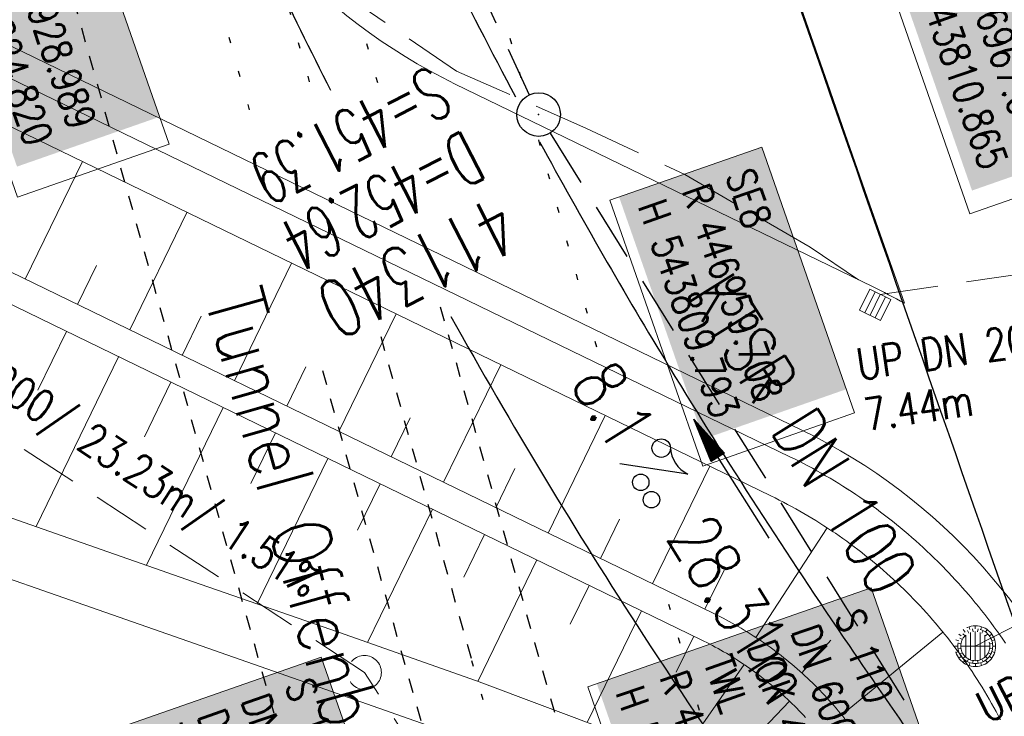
# Model space of a CAD drawing. Extents: x 232973 to 447511, y -373687 to 444035.
# Tile 20 of 40: x 446930 to 446964, y 443795 to 443819. Entities that reach past the tile are written whole.
import ezdxf
from ezdxf.enums import TextEntityAlignment as Align

# ---------------------------------------------------------------- set-up
doc = ezdxf.new("R2010")
doc.units = 0
doc.header["$LTSCALE"] = 2
doc.header["$MEASUREMENT"] = 0
for name, pattern in [('ACAD_ISO03W100', [0.5, 0.25, -0.25]), ('AUSGEZOGEN', [0]), ('GESTRICH-X2', [1.5, 1, -0.5]), ('PUNKTX2_STR', [0.6, 0.1, -0.5])]:
    doc.linetypes.add(name, pattern=pattern)
doc.layers.get('0').update_dxf_attribs({"linetype": 'AUSGEZOGEN'})
for name, color, linetype in [('Bahnachse', 7, 'CONTINUOUS'), ('Beschriftung', 7, 'CONTINUOUS'), ('FBR', 8, 'CONTINUOUS'), ('Gleisachsen', 7, 'CONTINUOUS'), ('Hintergrund', 7, 'CONTINUOUS'), ('Hintergrundplan', 7, 'CONTINUOUS'), ('Ingenieurbauwerke', 15, 'CONTINUOUS'), ('KANAL', 7, 'GESTRICH-X2'), ('PFEIL', 7, 'CONTINUOUS'), ('SCHACHTNR', 6, 'CONTINUOUS'), ('SCHLITZRINNE', 8, 'AUSGEZOGEN'), ('SCHSYMBOL', 7, 'AUSGEZOGEN'), ('STRASSE', 8, 'CONTINUOUS'), ('TEXTO', 4, 'CONTINUOUS'), ('TEXTU', 4, 'CONTINUOUS')]:
    doc.layers.add(name, color=color, linetype=linetype)
doc.styles.add('14059', font='txt_____.ttf', dxfattribs={"width": 0.8, "height": 1})
doc.styles.add('905', font='txt_____.ttf', dxfattribs={"width": 0.8, "height": 1})
doc.styles.add('ROMANS', font='romans.shx', dxfattribs={"width": 0.8})

# ---------------------------------------------------------------- blocks, each defined once
blk = doc.blocks.new('GST')
at = {"color": 0}
blk.add_circle((0, 0), 0.75, dxfattribs=at)
blk.add_point((0, 0), dxfattribs=at)
blk = doc.blocks.new('10')
blk.add_blockref('GST', (0, 0))
blk = doc.blocks.new('PROM')
blk.add_line((1.566, 1.817), (0.019, 0.015))
for centre, radius in [((0.317, 1.51), 0.317), ((0.943, 0.291), 0.283), ((1.645, 0.287), 0.283)]:
    blk.add_circle(centre, radius)
blk.add_arc((0.992, 2.682), 1.033, 239.1414, 303.3549)
blk = doc.blocks.new('PFEIL2')
at = {"color": 0}
for p, q in [((0.88, 0.002), (-2.401, -0.012)), ((0.881, -0.271), (0.879, 0.276)), ((0.879, 0.276), (2.429, 0.009)), ((0.911, 0.27), (0.879, 0.265)), ((0.965, 0.261), (0.879, 0.246)), ((1.019, 0.252), (0.879, 0.228)), ((1.073, 0.242), (0.879, 0.209)), ((1.127, 0.233), (0.879, 0.191)), ((1.181, 0.224), (0.879, 0.172)), ((1.235, 0.214), (0.879, 0.154)), ((1.289, 0.205), (0.879, 0.135)), ((1.343, 0.196), (0.879, 0.117)), ((1.397, 0.187), (0.879, 0.098)), ((1.451, 0.177), (0.879, 0.08)), ((1.505, 0.168), (0.879, 0.061)), ((1.559, 0.159), (0.88, 0.043)), ((1.613, 0.149), (0.88, 0.024)), ((1.668, 0.14), (0.88, 0.006)), ((1.722, 0.131), (0.88, -0.013)), ((1.776, 0.121), (0.88, -0.031)), ((1.83, 0.112), (0.88, -0.05)), ((1.884, 0.103), (0.88, -0.068)), ((1.938, 0.094), (0.88, -0.087)), ((1.992, 0.084), (0.88, -0.105)), ((2.046, 0.075), (0.88, -0.124)), ((2.1, 0.066), (0.88, -0.142)), ((2.154, 0.056), (0.88, -0.161)), ((2.208, 0.047), (0.88, -0.179)), ((2.262, 0.038), (0.881, -0.198)), ((2.316, 0.029), (0.881, -0.216)), ((2.37, 0.019), (0.881, -0.235)), ((2.424, 0.01), (0.881, -0.253)), ((2.429, 0.009), (0.881, -0.271))]:
    blk.add_line(p, q, dxfattribs=at)
blk = doc.blocks.new('Schacht')
at = {"color": 18, "lineweight": 5, "true_color": 0x000000}
blk.add_circle((0, 0), 0.779, dxfattribs=at)
blk = doc.blocks.new('SK-quadrat Rand')
at = {"color": 18, "lineweight": 5, "true_color": 0x000000}
for p, q in [((-0.4, 0.8), (-0.4, 0)), ((-0.4, 0.8), (0.4, 0.8)), ((-0.2, 0.8), (-0.2, 0)), ((0, 0.8), (0, 0)), ((0.2, 0.8), (0.2, 0)), ((0.4, 0.8), (0.4, 0)), ((-0.4, 0), (0.4, 0))]:
    blk.add_line(p, q, dxfattribs=at)
blk = doc.blocks.new('Muldenschacht')
at = {"color": 18, "lineweight": 5, "true_color": 0x000000}
for p, q in [((0.001513, 0.703679), (0.001513, 0.603579)), ((-0.484382, 0.356002), (-0.565365, 0.41484)), ((-0.350626, 0.358645), (-0.421053, 0.429778)), ((-0.351511, 0.488874), (-0.410348, 0.569857)), ((-0.228204, 0.447647), (-0.274147, 0.536581)), ((-0.215015, 0.669384), (-0.184082, 0.574183)), ((-0.096655, 0.595502), (-0.080293, 0.496748)), ((0.001562, 0.503479), (0.001464, -0.497521)), ((0.093794, 0.596447), (0.078414, 0.497536)), ((0.218041, 0.669384), (0.187109, 0.574183)), ((0.271415, 0.539517), (0.226431, 0.450094)), ((0.413374, 0.569857), (0.354537, 0.488874)), ((0.425748, 0.42812), (0.355042, 0.357263)), ((0.568391, 0.41484), (0.487409, 0.356002)), ((-0.599087, 0.002979), (-0.699187, 0.002979)), ((-0.569691, 0.188574), (-0.664892, 0.219507)), ((-0.492399, 0.083917), (-0.591181, 0.100105)), ((-0.444073, 0.230912), (-0.53319, 0.276499)), ((0.502013, 0.002979), (-0.498987, 0.002979)), ((0.474843, 0.165641), (-0.471817, 0.165641)), ((0.38186, 0.328304), (-0.378834, 0.328304)), ((0.447803, 0.22953), (0.537061, 0.27484)), ((0.4959, 0.080963), (0.594778, 0.096559)), ((0.572718, 0.188574), (0.667918, 0.219507)), ((0.602083, 0.008988), (0.702178, 0.00999)), ((-0.569691, -0.182617), (-0.664892, -0.21355)), ((-0.493148, -0.073251), (-0.59208, -0.088497)), ((-0.445326, -0.222488), (-0.534694, -0.267581)), ((0.474843, -0.159684), (-0.471817, -0.159684)), ((0.38186, -0.322346), (-0.378834, -0.322346)), ((0.446654, -0.225822), (0.535682, -0.271583)), ((0.496174, -0.073247), (0.595107, -0.088493)), ((0.572718, -0.182617), (0.667918, -0.21355)), ((-0.484382, -0.350045), (-0.565365, -0.408882)), ((-0.352742, -0.35058), (-0.423593, -0.421292)), ((-0.351511, -0.482917), (-0.410348, -0.5639)), ((-0.228006, -0.441793), (-0.273909, -0.530747)), ((-0.184082, -0.568226), (-0.215015, -0.663427)), ((-0.079489, -0.490923), (-0.095689, -0.589704)), ((0.001513, -0.597621), (0.001513, -0.697721)), ((0.079714, -0.491374), (0.095355, -0.590245)), ((0.187109, -0.568226), (0.218041, -0.663427)), ((0.271696, -0.533418), (0.226665, -0.444019)), ((0.354537, -0.482917), (0.413374, -0.5639)), ((0.426841, -0.421069), (0.355953, -0.350395)), ((0.487409, -0.350045), (0.568391, -0.408882))]:
    blk.add_line(p, q, dxfattribs=at)
for radius in [0.7007, 0.6006, 0.5005]:
    blk.add_circle((0.001513, 0.002979), radius, dxfattribs=at)

msp = doc.modelspace()

# ---------------------------------------------------------------- linework, layer by layer
at = {"layer": 'Bahnachse', "color": 7, "linetype": 'PUNKTX2_STR'}
msp.add_line((446945.645, 443797.198), (446950.668, 443779.65), dxfattribs=at)
at = {"layer": 'Bahnachse', "linetype": 'PUNKTX2_STR', "flags": 128}
msp.add_lwpolyline([(446935.791, 443832.326), (446940.298, 443816.259)], dxfattribs=at)
at = {"layer": 'Bahnachse', "linetype": 'ACAD_ISO03W100', "flags": 128}
msp.add_lwpolyline([(446942.517, 443808.348), (446945.645, 443797.198)], dxfattribs=at)
at = {"layer": 'Beschriftung', "color": 18, "lineweight": 5, "true_color": 0x000000}
for points in [[(446932.004, 443824.23), (446935.241, 443814.962), (446930.017, 443813.138), (446926.78, 443822.405)], [(446964.865, 443823.406), (446968.015, 443814.389), (446962.791, 443812.564), (446959.642, 443821.581)], [(446955.63, 443814.855), (446958.824, 443805.713), (446953.6, 443803.888), (446950.406, 443813.031)], [(446959.394, 443799.7), (446962.631, 443790.432), (446952.876, 443787.025), (446949.638, 443796.292)], [(446940.47, 443797.315), (446943.705, 443788.056), (446933.95, 443784.648), (446930.715, 443793.907)]]:
    msp.add_lwpolyline(points, close=True, dxfattribs=at)
at = {"layer": 'FBR'}
for points in [[(446963.395, 443791.048, 0.000903), (446963.475, 443790.95, 0.008098), (446964.815, 443789.354, 0.044964), (446965.487, 443788.707, 0.04079), (446966.339, 443788.131, 0.158037), (446967.576, 443787.881, 0.469329), (446967.853, 443788.304, 0.009198), (446967.52, 443789.322, 0.000223), (446952.986, 443831.009, 0.000003), (446941.422, 443864.131, -0.000017)], [(446937.742, 443837.069, 0.006229), (446939.86, 443831.913, 0.007743), (446942.795, 443825.299, 0.00793), (446944.711, 443821.323, 0.005906), (446947.153, 443816.593, 0.014284)], [(446933.92, 443831.718, 0.010856), (446936.771, 443825.139, 0.009692), (446940.79, 443816.819, 0.021485)], [(446947.985, 443815.044, 0.012277), (446952.457, 443807.277, 0.013079), (446958.631, 443797.709, 0.003438), (446961.144, 443794.084, 0.004536), (446962.118, 443792.724, 0.010945)], [(446944.927, 443809.039, 0.01666), (446951.558, 443798.061, 0.023922), (446960.243, 443786.011, 0.001436), (446965.357, 443779.625, 0.003875), (446967.277, 443777.279, 0.002785), (446970.324, 443773.656, -0.000602), (446981.795, 443760.134, -0.0066)]]:
    msp.add_lwpolyline(points, format="xyb", dxfattribs=at)
at = {"layer": 'Gleisachsen', "color": 8, "linetype": 'PUNKTX2_STR'}
msp.add_line((446942.026, 443818.43), (446942.426, 443817.003), dxfattribs=at)
at = {"layer": 'Gleisachsen', "linetype": 'ACAD_ISO03W100'}
for p, q in [((446944.567, 443809.371), (446947.812, 443797.805)), ((446947.808, 443797.817), (446973.382, 443708.462)), ((446943.482, 443796.579), (446969.057, 443707.219))]:
    msp.add_line(p, q, dxfattribs=at)
at = {"layer": 'Gleisachsen', "color": 8, "linetype": 'PUNKTX2_STR', "flags": 128}
msp.add_lwpolyline([(446933.727, 443831.354), (446938.168, 443815.521)], dxfattribs=at)
at = {"layer": 'Gleisachsen', "linetype": 'ACAD_ISO03W100', "flags": 128}
msp.add_lwpolyline([(446940.51, 443807.172), (446943.479, 443796.59)], dxfattribs=at)
at = {"layer": 'Hintergrund', "color": 254, "lineweight": 15, "true_color": 0xcccccc}
for p, q in [((446930.286, 443810.318), (446932.252, 443814.365)), ((446933.884, 443808.57), (446935.85, 443812.617)), ((446932.085, 443809.444), (446932.74, 443810.793)), ((446937.482, 443806.823), (446939.448, 443810.87)), ((446935.683, 443807.696), (446936.338, 443809.045)), ((446941.08, 443805.075), (446943.046, 443809.122)), ((446931.7, 443808.52), (446930.72, 443806.503)), ((446933.499, 443807.647), (446930.66, 443801.802)), ((446939.281, 443805.949), (446939.936, 443807.298)), ((446944.678, 443803.327), (446946.644, 443807.375)), ((446935.298, 443806.773), (446934.385, 443804.894)), ((446937.097, 443805.899), (446934.461, 443800.472)), ((446942.879, 443804.201), (446943.535, 443805.55)), ((446948.276, 443801.58), (446950.242, 443805.627)), ((446938.896, 443805.025), (446938.051, 443803.286)), ((446940.695, 443804.151), (446938.263, 443799.145)), ((446951.874, 443799.832), (446953.84, 443803.88)), ((446946.477, 443802.454), (446947.133, 443803.803)), ((446942.494, 443803.277), (446941.717, 443801.679)), ((446944.293, 443802.404), (446942.064, 443797.816)), ((446950.075, 443800.706), (446950.731, 443802.055)), ((446946.092, 443801.53), (446945.382, 443800.069)), ((446955.422, 443797.991), (446957.88, 443801.76)), ((446947.891, 443800.656), (446945.86, 443796.476)), ((446953.673, 443798.958), (446954.329, 443800.308)), ((446949.69, 443799.782), (446949.04, 443798.445)), ((446951.489, 443798.908), (446949.623, 443795.066)), ((446958.38, 443795.322), (446961.863, 443798.172)), ((446953.288, 443798.034), (446952.685, 443796.794)), ((446957.004, 443796.771), (446958, 443797.893)), ((446955.028, 443797.053), (446952.723, 443793.77)), ((446956.582, 443795.798), (446955.669, 443794.836))]:
    msp.add_line(p, q, dxfattribs=at)
for points in [[(446917.051, 443933.852), (446923.678, 443915.274), (446933.749, 443886.128), (446939.041, 443870.892), (446945.241, 443853.246), (446946.74, 443848.912), (446951.195, 443836.24), (446957.979, 443816.799), (446958.411, 443815.567)], [(446964.016, 443797.791), (446963.918, 443797.934), (446963.818, 443798.077), (446963.736, 443798.191), (446963.717, 443798.219), (446963.614, 443798.359), (446963.511, 443798.499), (446963.406, 443798.638), (446963.3, 443798.776), (446963.192, 443798.913), (446963.084, 443799.049), (446963.005, 443799.146), (446962.974, 443799.184), (446962.863, 443799.318), (446962.75, 443799.451), (446962.637, 443799.583), (446962.522, 443799.713), (446962.406, 443799.843), (446962.289, 443799.972), (446962.17, 443800.1), (446962.051, 443800.226), (446961.93, 443800.352), (446961.901, 443800.382), (446961.808, 443800.476), (446961.686, 443800.599), (446961.561, 443800.721), (446961.436, 443800.842), (446961.31, 443800.962), (446961.183, 443801.081), (446961.054, 443801.198), (446960.925, 443801.314), (446960.794, 443801.429), (446960.662, 443801.543), (446960.53, 443801.656), (446960.396, 443801.767), (446960.261, 443801.878), (446960.126, 443801.987), (446959.989, 443802.094), (446959.851, 443802.201), (446959.713, 443802.306), (446959.572, 443802.411), (446959.432, 443802.513), (446959.291, 443802.614), (446959.149, 443802.714), (446959.005, 443802.813), (446958.93, 443802.864), (446958.861, 443802.91), (446958.716, 443803.006), (446958.57, 443803.101), (446958.423, 443803.195), (446958.275, 443803.287), (446958.127, 443803.377), (446957.977, 443803.467), (446957.827, 443803.555), (446957.676, 443803.641), (446957.525, 443803.727), (446957.372, 443803.81), (446957.219, 443803.893), (446957.065, 443803.974), (446956.91, 443804.053), (446956.754, 443804.132), (446956.598, 443804.208), (446924.149, 443819.967), (446956.598, 443804.208), (446956.754, 443804.132), (446956.91, 443804.053), (446957.065, 443803.974), (446957.219, 443803.893), (446957.372, 443803.81), (446957.525, 443803.727), (446957.676, 443803.641), (446957.827, 443803.555), (446957.977, 443803.467), (446958.127, 443803.377), (446958.275, 443803.287), (446958.423, 443803.195), (446958.581, 443803.094), (446958.716, 443803.006), (446958.861, 443802.91), (446958.93, 443802.864), (446959.005, 443802.813), (446959.149, 443802.714), (446959.291, 443802.614), (446959.432, 443802.513), (446959.573, 443802.41), (446959.713, 443802.306), (446959.851, 443802.201), (446959.989, 443802.094), (446960.126, 443801.987), (446960.261, 443801.878), (446960.396, 443801.767), (446960.53, 443801.656), (446960.662, 443801.543), (446960.794, 443801.429), (446960.925, 443801.314), (446961.054, 443801.198), (446961.183, 443801.081), (446961.31, 443800.962), (446961.436, 443800.842), (446961.561, 443800.721), (446961.686, 443800.599), (446961.808, 443800.476), (446961.901, 443800.382), (446961.93, 443800.352), (446962.051, 443800.226), (446962.17, 443800.1), (446962.289, 443799.972), (446962.406, 443799.843), (446962.522, 443799.713), (446962.637, 443799.583), (446962.75, 443799.451), (446962.863, 443799.318), (446962.974, 443799.184), (446963.005, 443799.146), (446963.084, 443799.049), (446963.192, 443798.913), (446963.3, 443798.776), (446963.406, 443798.638), (446963.511, 443798.499), (446963.614, 443798.359), (446963.717, 443798.219), (446963.736, 443798.191), (446963.818, 443798.077), (446963.918, 443797.934), (446964.016, 443797.791)], [(446964.016, 443797.791), (446963.918, 443797.934), (446963.818, 443798.077), (446963.736, 443798.191), (446963.717, 443798.219), (446963.614, 443798.359), (446963.511, 443798.499), (446963.406, 443798.638), (446963.3, 443798.776), (446963.192, 443798.913), (446963.084, 443799.049), (446963.005, 443799.146), (446962.974, 443799.184), (446962.863, 443799.318), (446962.75, 443799.451), (446962.637, 443799.583), (446962.522, 443799.713), (446962.406, 443799.843), (446962.289, 443799.972), (446962.17, 443800.1), (446962.051, 443800.226), (446961.93, 443800.352), (446961.901, 443800.382), (446961.808, 443800.476), (446961.686, 443800.599), (446961.561, 443800.721), (446961.436, 443800.842), (446961.31, 443800.962), (446961.183, 443801.081), (446961.054, 443801.198), (446960.925, 443801.314), (446960.794, 443801.429), (446960.662, 443801.543), (446960.53, 443801.656), (446960.396, 443801.767), (446960.261, 443801.878), (446960.126, 443801.987), (446959.989, 443802.094), (446959.851, 443802.201), (446959.713, 443802.306), (446959.572, 443802.411), (446959.432, 443802.513), (446959.291, 443802.614), (446959.149, 443802.714), (446959.005, 443802.813), (446958.93, 443802.864), (446958.861, 443802.91), (446958.716, 443803.006), (446958.57, 443803.101), (446958.423, 443803.195), (446958.275, 443803.287), (446958.127, 443803.377), (446957.977, 443803.467), (446957.827, 443803.555), (446957.676, 443803.641), (446957.525, 443803.727), (446957.372, 443803.81), (446957.219, 443803.893), (446957.065, 443803.974), (446956.91, 443804.053), (446956.754, 443804.132), (446956.598, 443804.208), (446924.149, 443819.967), (446956.598, 443804.208), (446956.754, 443804.132), (446956.91, 443804.053), (446957.065, 443803.974), (446957.219, 443803.893), (446957.372, 443803.81), (446957.525, 443803.727), (446957.676, 443803.641), (446957.827, 443803.555), (446957.977, 443803.467), (446958.127, 443803.377), (446958.275, 443803.287), (446958.423, 443803.195), (446958.581, 443803.094), (446958.716, 443803.006), (446958.861, 443802.91), (446958.93, 443802.864), (446959.005, 443802.813), (446959.149, 443802.714), (446959.291, 443802.614), (446959.432, 443802.513), (446959.573, 443802.41), (446959.713, 443802.306), (446959.851, 443802.201), (446959.989, 443802.094), (446960.126, 443801.987), (446960.261, 443801.878), (446960.396, 443801.767), (446960.53, 443801.656), (446960.662, 443801.543), (446960.794, 443801.429), (446960.925, 443801.314), (446961.054, 443801.198), (446961.183, 443801.081), (446961.31, 443800.962), (446961.436, 443800.842), (446961.561, 443800.721), (446961.686, 443800.599), (446961.808, 443800.476), (446961.901, 443800.382), (446961.93, 443800.352), (446962.051, 443800.226), (446962.17, 443800.1), (446962.289, 443799.972), (446962.406, 443799.843), (446962.522, 443799.713), (446962.637, 443799.583), (446962.75, 443799.451), (446962.863, 443799.318), (446962.974, 443799.184), (446963.005, 443799.146), (446963.084, 443799.049), (446963.192, 443798.913), (446963.3, 443798.776), (446963.406, 443798.638), (446963.511, 443798.499), (446963.614, 443798.359), (446963.717, 443798.219), (446963.736, 443798.191), (446963.818, 443798.077), (446963.918, 443797.934), (446964.016, 443797.791)], [(446963.84, 443795.158), (446963.766, 443795.3), (446963.691, 443795.442), (446963.614, 443795.582), (446963.535, 443795.722), (446963.456, 443795.862), (446963.375, 443796), (446963.293, 443796.138), (446963.21, 443796.275), (446963.125, 443796.411), (446963.04, 443796.546), (446962.953, 443796.681), (446962.865, 443796.815), (446962.775, 443796.948), (446962.684, 443797.08), (446962.593, 443797.212), (446962.518, 443797.317), (446962.499, 443797.342), (446962.405, 443797.472), (446962.31, 443797.601), (446962.213, 443797.729), (446962.115, 443797.856), (446962.016, 443797.982), (446961.916, 443798.107), (446961.844, 443798.196), (446961.815, 443798.231), (446961.713, 443798.355), (446961.609, 443798.477), (446961.505, 443798.599), (446961.399, 443798.719), (446961.292, 443798.839), (446961.184, 443798.957), (446961.075, 443799.075), (446960.965, 443799.191), (446960.854, 443799.307), (446960.827, 443799.334), (446960.742, 443799.421), (446960.629, 443799.535), (446960.514, 443799.647), (446960.399, 443799.759), (446960.283, 443799.869), (446960.165, 443799.978), (446960.047, 443800.086), (446959.928, 443800.193), (446959.807, 443800.299), (446959.686, 443800.404), (446959.564, 443800.508), (446959.441, 443800.611), (446959.317, 443800.712), (446959.192, 443800.813), (446959.066, 443800.912), (446958.939, 443801.01), (446958.811, 443801.107), (446958.683, 443801.203), (446958.553, 443801.297), (446958.423, 443801.391), (446958.292, 443801.483), (446958.16, 443801.574), (446958.091, 443801.621), (446958.027, 443801.663), (446957.893, 443801.752), (446957.769, 443801.832), (446957.624, 443801.925), (446957.488, 443802.01), (446957.351, 443802.094), (446957.213, 443802.176), (446957.075, 443802.257), (446956.936, 443802.337), (446956.796, 443802.415), (446956.656, 443802.493), (446956.514, 443802.568), (446956.372, 443802.643), (446956.23, 443802.716), (446956.087, 443802.788), (446955.943, 443802.859), (446923.48, 443818.624)], [(446921.291, 443814.687), (446953.977, 443798.811), (446954.084, 443798.759), (446954.19, 443798.705), (446954.296, 443798.651), (446954.401, 443798.595), (446954.506, 443798.539), (446954.611, 443798.482), (446954.714, 443798.423), (446954.818, 443798.364), (446954.92, 443798.304), (446955.023, 443798.243), (446955.124, 443798.181), (446955.225, 443798.118), (446955.334, 443798.049), (446955.426, 443797.989), (446955.525, 443797.923), (446955.572, 443797.891), (446955.624, 443797.856), (446955.722, 443797.789), (446955.819, 443797.72), (446955.916, 443797.651), (446956.012, 443797.581), (446956.108, 443797.51), (446956.203, 443797.438), (446956.297, 443797.365), (446956.39, 443797.291), (446956.483, 443797.217), (446956.575, 443797.141), (446956.667, 443797.065), (446956.758, 443796.988), (446956.848, 443796.91), (446956.937, 443796.831), (446957.026, 443796.752), (446957.113, 443796.671), (446957.201, 443796.59), (446957.287, 443796.508), (446957.373, 443796.425), (446957.458, 443796.342), (446957.542, 443796.258), (446957.625, 443796.172), (446957.708, 443796.087), (446957.789, 443796), (446957.87, 443795.913), (446957.95, 443795.825), (446958.03, 443795.736), (446958.108, 443795.646), (446958.186, 443795.556), (446958.263, 443795.465), (446958.339, 443795.373), (446958.36, 443795.347), (446958.414, 443795.281), (446958.489, 443795.188)], [(446957.134, 443795.236), (446957.059, 443795.317), (446956.984, 443795.397), (446956.907, 443795.476), (446956.831, 443795.554), (446956.753, 443795.632), (446956.675, 443795.709), (446956.595, 443795.786), (446956.516, 443795.861), (446956.435, 443795.936), (446956.354, 443796.011), (446956.272, 443796.084), (446956.19, 443796.157), (446956.107, 443796.229), (446956.023, 443796.3), (446955.939, 443796.37), (446955.853, 443796.44), (446955.768, 443796.509), (446955.681, 443796.577), (446955.594, 443796.644), (446955.507, 443796.71), (446955.419, 443796.776), (446955.33, 443796.841), (446955.241, 443796.905), (446955.151, 443796.968), (446955.06, 443797.03), (446955.013, 443797.063), (446954.969, 443797.092), (446954.877, 443797.153), (446954.792, 443797.208), (446954.692, 443797.272), (446954.599, 443797.33), (446954.505, 443797.387), (446954.411, 443797.443), (446954.316, 443797.499), (446954.221, 443797.554), (446954.125, 443797.608), (446954.029, 443797.66), (446953.932, 443797.713), (446953.834, 443797.764), (446953.737, 443797.814), (446953.638, 443797.863), (446953.54, 443797.912), (446920.855, 443813.788)], [(446926.806, 443803.152), (446931.556, 443801.488), (446936.307, 443799.826), (446941.061, 443798.17), (446945.807, 443796.496), (446950.51, 443794.734)], [(446926.153, 443801.262), (446930.895, 443799.6), (446935.648, 443797.938), (446940.399, 443796.283), (446945.123, 443794.616)]]:
    msp.add_lwpolyline(points, dxfattribs=at)
msp.add_lwpolyline([(446897.237, 443843.634), (446898.106, 443841.154, 0.197945), (446909.764, 443828.07), (446957.035, 443805.108, -0.198221), (446967.172, 443793.731), (446970.78, 443783.432, 0.096812), (446989.43, 443751.056)], format="xyb", dxfattribs=at)
msp.add_lwpolyline([(446945.081, 443817.032), (446959.434, 443810.061, -0.012202), (446960.54, 443809.491), (446959.347, 443812.877), (446958.411, 443815.567), (446957.238, 443818.895, 0.195503), (446947.258, 443830.179), (446931.626, 443837.873), (446934.945, 443828.405, 0.197884), (446945.081, 443817.032)], format="xyb", close=True, dxfattribs=at)
at = {"layer": 'Hintergrundplan', "color": 254, "lineweight": 15, "true_color": 0xcccccc}
for p, q in [((446930.286, 443810.318), (446932.252, 443814.365)), ((446933.884, 443808.57), (446935.85, 443812.617)), ((446932.085, 443809.444), (446932.74, 443810.793)), ((446937.482, 443806.823), (446939.448, 443810.87)), ((446935.683, 443807.696), (446936.338, 443809.045)), ((446941.08, 443805.075), (446943.046, 443809.122)), ((446931.7, 443808.52), (446930.72, 443806.503)), ((446933.499, 443807.647), (446930.66, 443801.802)), ((446939.281, 443805.949), (446939.936, 443807.298)), ((446944.678, 443803.327), (446946.644, 443807.375)), ((446935.298, 443806.773), (446934.385, 443804.894)), ((446937.097, 443805.899), (446934.461, 443800.472)), ((446942.879, 443804.201), (446943.535, 443805.55)), ((446948.276, 443801.58), (446950.242, 443805.627)), ((446938.896, 443805.025), (446938.051, 443803.286)), ((446940.695, 443804.151), (446938.263, 443799.145)), ((446951.874, 443799.832), (446953.84, 443803.88)), ((446946.477, 443802.454), (446947.133, 443803.803)), ((446942.494, 443803.277), (446941.717, 443801.679)), ((446944.293, 443802.404), (446942.064, 443797.816)), ((446950.075, 443800.706), (446950.731, 443802.055)), ((446946.092, 443801.53), (446945.382, 443800.069)), ((446955.422, 443797.991), (446957.88, 443801.76)), ((446947.891, 443800.656), (446945.86, 443796.476)), ((446953.673, 443798.958), (446954.329, 443800.308)), ((446949.69, 443799.782), (446949.04, 443798.445)), ((446951.489, 443798.908), (446949.623, 443795.066)), ((446958.38, 443795.322), (446961.863, 443798.172)), ((446953.288, 443798.034), (446952.685, 443796.794)), ((446957.004, 443796.771), (446958, 443797.893)), ((446955.028, 443797.053), (446952.723, 443793.77)), ((446956.582, 443795.798), (446955.669, 443794.836))]:
    msp.add_line(p, q, dxfattribs=at)
for points in [[(446917.051, 443933.852), (446923.678, 443915.274), (446933.749, 443886.128), (446939.041, 443870.892), (446945.241, 443853.246), (446946.74, 443848.912), (446951.195, 443836.24), (446957.979, 443816.799), (446958.411, 443815.567)], [(446964.016, 443797.791), (446963.918, 443797.934), (446963.818, 443798.077), (446963.736, 443798.191), (446963.717, 443798.219), (446963.614, 443798.359), (446963.511, 443798.499), (446963.406, 443798.638), (446963.3, 443798.776), (446963.192, 443798.913), (446963.084, 443799.049), (446963.005, 443799.146), (446962.974, 443799.184), (446962.863, 443799.318), (446962.75, 443799.451), (446962.637, 443799.583), (446962.522, 443799.713), (446962.406, 443799.843), (446962.289, 443799.972), (446962.17, 443800.1), (446962.051, 443800.226), (446961.93, 443800.352), (446961.901, 443800.382), (446961.808, 443800.476), (446961.686, 443800.599), (446961.561, 443800.721), (446961.436, 443800.842), (446961.31, 443800.962), (446961.183, 443801.081), (446961.054, 443801.198), (446960.925, 443801.314), (446960.794, 443801.429), (446960.662, 443801.543), (446960.53, 443801.656), (446960.396, 443801.767), (446960.261, 443801.878), (446960.126, 443801.987), (446959.989, 443802.094), (446959.851, 443802.201), (446959.713, 443802.306), (446959.572, 443802.411), (446959.432, 443802.513), (446959.291, 443802.614), (446959.149, 443802.714), (446959.005, 443802.813), (446958.93, 443802.864), (446958.861, 443802.91), (446958.716, 443803.006), (446958.57, 443803.101), (446958.423, 443803.195), (446958.275, 443803.287), (446958.127, 443803.377), (446957.977, 443803.467), (446957.827, 443803.555), (446957.676, 443803.641), (446957.525, 443803.727), (446957.372, 443803.81), (446957.219, 443803.893), (446957.065, 443803.974), (446956.91, 443804.053), (446956.754, 443804.132), (446956.598, 443804.208), (446924.149, 443819.967), (446956.598, 443804.208), (446956.754, 443804.132), (446956.91, 443804.053), (446957.065, 443803.974), (446957.219, 443803.893), (446957.372, 443803.81), (446957.525, 443803.727), (446957.676, 443803.641), (446957.827, 443803.555), (446957.977, 443803.467), (446958.127, 443803.377), (446958.275, 443803.287), (446958.423, 443803.195), (446958.581, 443803.094), (446958.716, 443803.006), (446958.861, 443802.91), (446958.93, 443802.864), (446959.005, 443802.813), (446959.149, 443802.714), (446959.291, 443802.614), (446959.432, 443802.513), (446959.573, 443802.41), (446959.713, 443802.306), (446959.851, 443802.201), (446959.989, 443802.094), (446960.126, 443801.987), (446960.261, 443801.878), (446960.396, 443801.767), (446960.53, 443801.656), (446960.662, 443801.543), (446960.794, 443801.429), (446960.925, 443801.314), (446961.054, 443801.198), (446961.183, 443801.081), (446961.31, 443800.962), (446961.436, 443800.842), (446961.561, 443800.721), (446961.686, 443800.599), (446961.808, 443800.476), (446961.901, 443800.382), (446961.93, 443800.352), (446962.051, 443800.226), (446962.17, 443800.1), (446962.289, 443799.972), (446962.406, 443799.843), (446962.522, 443799.713), (446962.637, 443799.583), (446962.75, 443799.451), (446962.863, 443799.318), (446962.974, 443799.184), (446963.005, 443799.146), (446963.084, 443799.049), (446963.192, 443798.913), (446963.3, 443798.776), (446963.406, 443798.638), (446963.511, 443798.499), (446963.614, 443798.359), (446963.717, 443798.219), (446963.736, 443798.191), (446963.818, 443798.077), (446963.918, 443797.934), (446964.016, 443797.791)], [(446964.016, 443797.791), (446963.918, 443797.934), (446963.818, 443798.077), (446963.736, 443798.191), (446963.717, 443798.219), (446963.614, 443798.359), (446963.511, 443798.499), (446963.406, 443798.638), (446963.3, 443798.776), (446963.192, 443798.913), (446963.084, 443799.049), (446963.005, 443799.146), (446962.974, 443799.184), (446962.863, 443799.318), (446962.75, 443799.451), (446962.637, 443799.583), (446962.522, 443799.713), (446962.406, 443799.843), (446962.289, 443799.972), (446962.17, 443800.1), (446962.051, 443800.226), (446961.93, 443800.352), (446961.901, 443800.382), (446961.808, 443800.476), (446961.686, 443800.599), (446961.561, 443800.721), (446961.436, 443800.842), (446961.31, 443800.962), (446961.183, 443801.081), (446961.054, 443801.198), (446960.925, 443801.314), (446960.794, 443801.429), (446960.662, 443801.543), (446960.53, 443801.656), (446960.396, 443801.767), (446960.261, 443801.878), (446960.126, 443801.987), (446959.989, 443802.094), (446959.851, 443802.201), (446959.713, 443802.306), (446959.572, 443802.411), (446959.432, 443802.513), (446959.291, 443802.614), (446959.149, 443802.714), (446959.005, 443802.813), (446958.93, 443802.864), (446958.861, 443802.91), (446958.716, 443803.006), (446958.57, 443803.101), (446958.423, 443803.195), (446958.275, 443803.287), (446958.127, 443803.377), (446957.977, 443803.467), (446957.827, 443803.555), (446957.676, 443803.641), (446957.525, 443803.727), (446957.372, 443803.81), (446957.219, 443803.893), (446957.065, 443803.974), (446956.91, 443804.053), (446956.754, 443804.132), (446956.598, 443804.208), (446924.149, 443819.967), (446956.598, 443804.208), (446956.754, 443804.132), (446956.91, 443804.053), (446957.065, 443803.974), (446957.219, 443803.893), (446957.372, 443803.81), (446957.525, 443803.727), (446957.676, 443803.641), (446957.827, 443803.555), (446957.977, 443803.467), (446958.127, 443803.377), (446958.275, 443803.287), (446958.423, 443803.195), (446958.581, 443803.094), (446958.716, 443803.006), (446958.861, 443802.91), (446958.93, 443802.864), (446959.005, 443802.813), (446959.149, 443802.714), (446959.291, 443802.614), (446959.432, 443802.513), (446959.573, 443802.41), (446959.713, 443802.306), (446959.851, 443802.201), (446959.989, 443802.094), (446960.126, 443801.987), (446960.261, 443801.878), (446960.396, 443801.767), (446960.53, 443801.656), (446960.662, 443801.543), (446960.794, 443801.429), (446960.925, 443801.314), (446961.054, 443801.198), (446961.183, 443801.081), (446961.31, 443800.962), (446961.436, 443800.842), (446961.561, 443800.721), (446961.686, 443800.599), (446961.808, 443800.476), (446961.901, 443800.382), (446961.93, 443800.352), (446962.051, 443800.226), (446962.17, 443800.1), (446962.289, 443799.972), (446962.406, 443799.843), (446962.522, 443799.713), (446962.637, 443799.583), (446962.75, 443799.451), (446962.863, 443799.318), (446962.974, 443799.184), (446963.005, 443799.146), (446963.084, 443799.049), (446963.192, 443798.913), (446963.3, 443798.776), (446963.406, 443798.638), (446963.511, 443798.499), (446963.614, 443798.359), (446963.717, 443798.219), (446963.736, 443798.191), (446963.818, 443798.077), (446963.918, 443797.934), (446964.016, 443797.791)], [(446963.84, 443795.158), (446963.766, 443795.3), (446963.691, 443795.442), (446963.614, 443795.582), (446963.535, 443795.722), (446963.456, 443795.862), (446963.375, 443796), (446963.293, 443796.138), (446963.21, 443796.275), (446963.125, 443796.411), (446963.04, 443796.546), (446962.953, 443796.681), (446962.865, 443796.815), (446962.775, 443796.948), (446962.684, 443797.08), (446962.593, 443797.212), (446962.518, 443797.317), (446962.499, 443797.342), (446962.405, 443797.472), (446962.31, 443797.601), (446962.213, 443797.729), (446962.115, 443797.856), (446962.016, 443797.982), (446961.916, 443798.107), (446961.844, 443798.196), (446961.815, 443798.231), (446961.713, 443798.355), (446961.609, 443798.477), (446961.505, 443798.599), (446961.399, 443798.719), (446961.292, 443798.839), (446961.184, 443798.957), (446961.075, 443799.075), (446960.965, 443799.191), (446960.854, 443799.307), (446960.827, 443799.334), (446960.742, 443799.421), (446960.629, 443799.535), (446960.514, 443799.647), (446960.399, 443799.759), (446960.283, 443799.869), (446960.165, 443799.978), (446960.047, 443800.086), (446959.928, 443800.193), (446959.807, 443800.299), (446959.686, 443800.404), (446959.564, 443800.508), (446959.441, 443800.611), (446959.317, 443800.712), (446959.192, 443800.813), (446959.066, 443800.912), (446958.939, 443801.01), (446958.811, 443801.107), (446958.683, 443801.203), (446958.553, 443801.297), (446958.423, 443801.391), (446958.292, 443801.483), (446958.16, 443801.574), (446958.091, 443801.621), (446958.027, 443801.663), (446957.893, 443801.752), (446957.769, 443801.832), (446957.624, 443801.925), (446957.488, 443802.01), (446957.351, 443802.094), (446957.213, 443802.176), (446957.075, 443802.257), (446956.936, 443802.337), (446956.796, 443802.415), (446956.656, 443802.493), (446956.514, 443802.568), (446956.372, 443802.643), (446956.23, 443802.716), (446956.087, 443802.788), (446955.943, 443802.859), (446923.48, 443818.624)], [(446921.291, 443814.687), (446953.977, 443798.811), (446954.084, 443798.759), (446954.19, 443798.705), (446954.296, 443798.651), (446954.401, 443798.595), (446954.506, 443798.539), (446954.611, 443798.482), (446954.714, 443798.423), (446954.818, 443798.364), (446954.92, 443798.304), (446955.023, 443798.243), (446955.124, 443798.181), (446955.225, 443798.118), (446955.334, 443798.049), (446955.426, 443797.989), (446955.525, 443797.923), (446955.572, 443797.891), (446955.624, 443797.856), (446955.722, 443797.789), (446955.819, 443797.72), (446955.916, 443797.651), (446956.012, 443797.581), (446956.108, 443797.51), (446956.203, 443797.438), (446956.297, 443797.365), (446956.39, 443797.291), (446956.483, 443797.217), (446956.575, 443797.141), (446956.667, 443797.065), (446956.758, 443796.988), (446956.848, 443796.91), (446956.937, 443796.831), (446957.026, 443796.752), (446957.113, 443796.671), (446957.201, 443796.59), (446957.287, 443796.508), (446957.373, 443796.425), (446957.458, 443796.342), (446957.542, 443796.258), (446957.625, 443796.172), (446957.708, 443796.087), (446957.789, 443796), (446957.87, 443795.913), (446957.95, 443795.825), (446958.03, 443795.736), (446958.108, 443795.646), (446958.186, 443795.556), (446958.263, 443795.465), (446958.339, 443795.373), (446958.36, 443795.347), (446958.414, 443795.281), (446958.489, 443795.188)], [(446957.134, 443795.236), (446957.059, 443795.317), (446956.984, 443795.397), (446956.907, 443795.476), (446956.831, 443795.554), (446956.753, 443795.632), (446956.675, 443795.709), (446956.595, 443795.786), (446956.516, 443795.861), (446956.435, 443795.936), (446956.354, 443796.011), (446956.272, 443796.084), (446956.19, 443796.157), (446956.107, 443796.229), (446956.023, 443796.3), (446955.939, 443796.37), (446955.853, 443796.44), (446955.768, 443796.509), (446955.681, 443796.577), (446955.594, 443796.644), (446955.507, 443796.71), (446955.419, 443796.776), (446955.33, 443796.841), (446955.241, 443796.905), (446955.151, 443796.968), (446955.06, 443797.03), (446955.013, 443797.063), (446954.969, 443797.092), (446954.877, 443797.153), (446954.792, 443797.208), (446954.692, 443797.272), (446954.599, 443797.33), (446954.505, 443797.387), (446954.411, 443797.443), (446954.316, 443797.499), (446954.221, 443797.554), (446954.125, 443797.608), (446954.029, 443797.66), (446953.932, 443797.713), (446953.834, 443797.764), (446953.737, 443797.814), (446953.638, 443797.863), (446953.54, 443797.912), (446920.855, 443813.788)], [(446926.806, 443803.152), (446931.556, 443801.488), (446936.307, 443799.826), (446941.061, 443798.17), (446945.807, 443796.496), (446950.51, 443794.734)], [(446926.153, 443801.262), (446930.895, 443799.6), (446935.648, 443797.938), (446940.399, 443796.283), (446945.123, 443794.616)]]:
    msp.add_lwpolyline(points, dxfattribs=at)
msp.add_lwpolyline([(446897.237, 443843.634), (446898.106, 443841.154, 0.197945), (446909.764, 443828.07), (446957.035, 443805.108, -0.198221), (446967.172, 443793.731), (446970.78, 443783.432, 0.096812), (446989.43, 443751.056)], format="xyb", dxfattribs=at)
msp.add_lwpolyline([(446945.081, 443817.032), (446959.434, 443810.061, -0.012202), (446960.54, 443809.491), (446959.347, 443812.877), (446958.411, 443815.567), (446957.238, 443818.895, 0.195503), (446947.258, 443830.179), (446931.626, 443837.873), (446934.945, 443828.405, 0.197884), (446945.081, 443817.032)], format="xyb", close=True, dxfattribs=at)
at = {"layer": 'Ingenieurbauwerke', "color": 8, "linetype": 'PUNKTX2_STR'}
for p, q in [((446946.313, 443820.918), (446947.43, 443816.939)), ((446947.942, 443815.114), (446949.976, 443807.861)), ((446952.423, 443799.138), (446954.476, 443791.966))]:
    msp.add_line(p, q, dxfattribs=at)
at = {"layer": 'Ingenieurbauwerke', "linetype": 'ACAD_ISO03W100', "flags": 128}
msp.add_lwpolyline([(446928.975, 443830.522), (446938.857, 443795.294)], dxfattribs=at)
at = {"layer": 'KANAL'}
for p, q in [((446938.125, 443837.313), (446947.625, 443816.656)), ((446948.344, 443815.344), (446962.531, 443792.594))]:
    msp.add_line(p, q, dxfattribs=at)
at = {"layer": 'KANAL', "color": 92, "lineweight": 5, "true_color": 0x00b400}
for p, q in [((446959.708, 443809.793, 452.622), (446967.07, 443810.865, 452.5)), ((446941.956, 443796.784, 454.675), (446922.531, 443809.516, 453.375)), ((446962.973, 443797.692, 452.401), (446970.848, 443801.713, 452.524)), ((446979.94, 443738.115, 451.557), (446941.956, 443796.784, 454.675))]:
    msp.add_line(p, q, dxfattribs=at)
msp.add_polyline3d([(446932.567, 443836.563, 0), (446935.691, 443827.941, 0), (446938.04, 443823.67, 0), (446941.024, 443820.283, 0), (446945.124, 443817.477, 0), (446949.58, 443815.515, 0), (446952.981, 443813.915, 0), (446957.299, 443811.419, 0), (446959.708, 443809.793, 452.622)], dxfattribs=at)
at = {"layer": 'SCHLITZRINNE'}
msp.add_lwpolyline([(446946.636, 443968.571, 0.000016), (446947.849, 443965.085, 0.000199), (446950.544, 443957.352, 0.000027), (446955.553, 443942.997, 0.000044), (446958.667, 443934.078, 0.000101), (446962.051, 443924.393, 0.000084), (446966.153, 443912.669, 0.000975), (446970.092, 443901.486, -0.001001), (446974.031, 443890.303, -0.000613), (446978.162, 443878.453, 0.000574), (446982.293, 443866.603, 0.000043), (446985.962, 443856.119, 0.000041), (446989.821, 443845.1, 0.000098), (446990.721, 443842.532, -0.000006), (447006.522, 443797.477, -0.000336), (447009.233, 443789.73, -0.000126), (447016.458, 443769.022)], format="xyb", dxfattribs=at)
at = {"layer": 'STRASSE', "flags": 128}
msp.add_lwpolyline([(447047.811, 443880.499, -0.029316), (447047.6, 443881.712, -0.048309), (447047.588, 443882.46, -0.003989), (447047.7, 443883.729, -0.018558), (447047.736, 443884, -0.014366), (447047.867, 443884.652, 0.011385), (447048.038, 443885.474, 0.018058), (447048.229, 443886.775, 0.033238), (447048.26, 443887.489, 0.038321), (447048.197, 443888.117, 0.031729), (447048.016, 443888.858, 0.007148), (447047.154, 443891.481, 0.000765), (447038.709, 443915.867, 0.000011), (447031.122, 443937.667, 0.000037), (447028.833, 443944.241, 0.000505), (447025.263, 443954.458, 0.001272)], format="xyb", dxfattribs=at)

# ---------------------------------------------------------------- block references
at = {"layer": 'KANAL'}
for name, p, rotation in [('SK-quadrat Rand', (446959.708, 443809.793, 452.622), 153.7481689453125), ('Muldenschacht', (446962.973, 443797.692, 452.401), 270)]:
    msp.add_blockref(name, p, dxfattribs=dict(at, rotation=rotation))
at = {"layer": 'KANAL', "xscale": 0.75, "yscale": 0.75, "zscale": 0.75}
msp.add_blockref('Schacht', (446941.956, 443796.784, 454.675), dxfattribs=at)
at = {"layer": 'PFEIL', "rotation": 121.9261999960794}
msp.add_blockref('PFEIL2', (446954.587, 443803.439), dxfattribs=at)
at = {"layer": 'SCHSYMBOL', "rotation": 289.2892000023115}
msp.add_blockref('10', (446947.95, 443815.982), dxfattribs=at)
at = {"layer": 'TEXTU', "rotation": 301.9261999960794}
msp.add_blockref('PROM', (446950.719, 443803.974), dxfattribs=at)

# ---------------------------------------------------------------- texts
at = {"layer": 'Beschriftung', "color": 18, "true_color": 0x000000, "char_height": 1, "attachment_point": 1, "rotation": 289.2551, "line_spacing_factor": 0.959981, "style": '14059', "bg_fill": 1, "box_fill_scale": 1.5, "bg_fill_color": 256, "bg_fill_true_color": 11599800, "bg_fill_transparency": 0}
for s, insert in [('SE6^JR 446928.989^JH 543824.820', (446931.696, 443823.593)), ('SE7^JR 446967.070^JH 543810.865', (446964.558, 443822.769)), ('SE8^JR 446959.708^JH 543809.793', (446955.323, 443814.218)), ('S 110^JDN 600^JDOK 452.40m^JTWL 451.76m^JR 446962.973^JH 543797.692', (446959.086, 443799.063)), ('S 13^JDN 1000^JDOK 454.68m^JTWL 449.59m^JR 446941.956^JH 543796.784', (446940.163, 443796.678))]:
    msp.add_mtext(s, dxfattribs=dict(at, insert=insert))
at = {"layer": 'Beschriftung', "color": 92, "true_color": 0x00b400, "char_height": 1.1, "attachment_point": 1, "line_spacing_factor": 0.959981, "style": '905'}
for s, insert, rotation in [('UP DN 200/^J7.44m', (446958.823, 443807.925), 8.2848), ('UP DN 200/^J8.84m/^J8.03%', (446962.891, 443795.996), 27.049)]:
    msp.add_mtext(s, dxfattribs=dict(at, insert=insert, rotation=rotation))
at = {"layer": 'Ingenieurbauwerke', "color": 7, "linetype": 'Continuous', "style": 'ROMANS', "oblique": 360, "width": 0.8337}
msp.add_text('Tunnel Offenbau', height=2, rotation=285.5691, dxfattribs=at).set_placement((446936.445, 443809.658))
at = {"layer": 'KANAL', "color": 92, "true_color": 0x00b400, "insert": (446925.736, 443809.95), "char_height": 1.1, "attachment_point": 1, "rotation": 326.7574, "line_spacing_factor": 0.959981, "style": '905'}
msp.add_mtext('MP DN 200/ 23.23m/ 1.51%', dxfattribs=at)
at = {"layer": 'SCHACHTNR', "style": 'ROMANS'}
for s, height, width, p in [('S=451.39', 1.8, 0.6, (446944.261, 443817.699)), ('D=452.64', 1.8, 0.6, (446945.392, 443815.458)), ('411340', 2, 0.7, (446946.549, 443813.251))]:
    msp.add_text(s, height=height, rotation=207.1589, dxfattribs=dict(at, width=width)).set_placement(p)
at = {"layer": 'TEXTO', "style": 'ROMANS', "width": 0.75}
msp.add_text('KTSR DN 100', height=1.8, rotation=301.9262, dxfattribs=at).set_placement((446956.281, 443804.5), align=Align.CENTER)
at = {"layer": 'TEXTU', "style": 'ROMANS', "width": 0.75}
for s, p in [('8.1', (446949, 443806.719)), ('28.31m', (446952.313, 443801.438))]:
    msp.add_text(s, height=1.8, rotation=301.9262, dxfattribs=at).set_placement(p)

doc.saveas('drawing.dxf')
